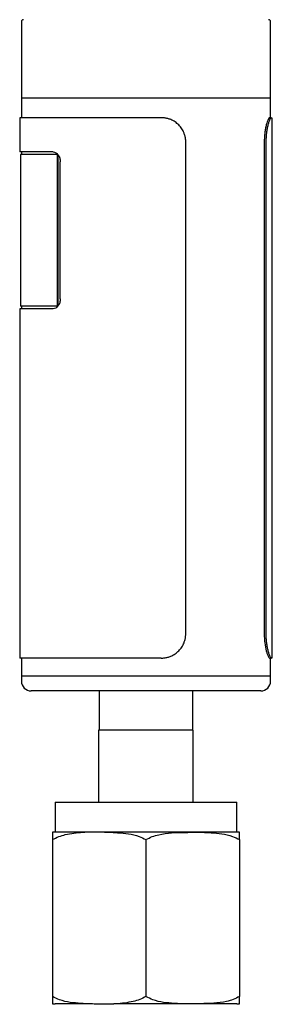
# Model space of a CAD drawing. Header units: inches. Extents: x 3.21 to 12.53, y 1.43 to 9.63.
# Tile 3 of 6: x 11.96 to 12.47, y 3.4 to 5.38. Entities that reach past the tile are written whole.
import ezdxf

# ---------------------------------------------------------------- set-up
doc = ezdxf.new("R2010")
doc.units = ezdxf.units.IN
doc.header["$MEASUREMENT"] = 0

msp = doc.modelspace()

# ---------------------------------------------------------------- linework, layer by layer
at = {"color": 7, "linetype": 'Continuous', "lineweight": 25}
for p, q in [((11.9672, 5.374), (11.9672, 5.2205)), ((12.4672, 5.2205), (12.4672, 5.374)), ((11.9672, 5.2205), (11.9672, 5.1811)), ((12.0405, 5.2205), (11.9672, 5.2205)), ((12.4672, 5.2205), (12.0405, 5.2205)), ((12.4672, 5.1811), (12.4672, 5.2205)), ((11.9637, 5.1811), (11.9637, 5.1122)), ((12.2478, 5.1811), (11.9637, 5.1811)), ((12.4654, 5.1811), (12.4689, 5.1811)), ((12.4707, 4.0955), (12.4707, 5.1811)), ((12.2972, 4.1455), (12.2972, 5.1311)), ((12.4545, 5.1311), (12.4545, 4.1455)), ((12.4578, 5.1311), (12.4578, 4.1455)), ((12.031, 5.1122), (11.9637, 5.1122)), ((11.9653, 5.1073), (11.9653, 4.8022)), ((12.0398, 5.1073), (11.9653, 5.1073)), ((11.9672, 5.1122), (11.9672, 5.1073)), ((12.0398, 4.8022), (12.0398, 5.1073)), ((12.04, 5.1073), (12.0398, 5.1073)), ((12.0412, 4.8036), (12.0412, 5.1059)), ((12.0451, 4.8169), (12.0451, 5.0925)), ((11.9637, 4.7973), (11.9637, 4.0955)), ((12.031, 4.7973), (11.9637, 4.7973)), ((12.0398, 4.8022), (11.9653, 4.8022)), ((11.9672, 4.8022), (11.9672, 4.7973)), ((12.04, 4.8022), (12.0398, 4.8022)), ((12.2478, 4.0955), (11.9637, 4.0955)), ((11.9672, 4.0955), (11.9672, 4.0591)), ((12.4654, 4.0955), (12.4689, 4.0955)), ((12.4672, 4.0591), (12.4672, 4.0955)), ((11.9672, 4.0591), (11.9672, 4.0492)), ((12.0405, 4.0591), (11.9672, 4.0591)), ((12.4672, 4.0591), (12.0405, 4.0591)), ((12.4672, 4.0492), (12.4672, 4.0591)), ((12.0544, 4.0295), (11.9869, 4.0295)), ((12.4476, 4.0295), (12.0544, 4.0295)), ((12.1235, 4.0295), (12.1235, 3.9508)), ((12.311, 3.9508), (12.311, 4.0295)), ((12.1222, 3.9508), (12.1222, 3.8058)), ((12.2172, 3.9508), (12.1222, 3.9508)), ((12.3122, 3.9508), (12.2172, 3.9508)), ((12.3122, 3.8058), (12.3122, 3.9508)), ((12.0347, 3.8058), (12.0347, 3.7458)), ((12.0347, 3.8058), (12.3997, 3.8058)), ((12.3997, 3.7458), (12.3997, 3.8058)), ((12.2172, 3.7458), (12.0347, 3.7458)), ((12.3997, 3.7458), (12.2172, 3.7458)), ((12.0297, 3.7308), (12.0297, 3.4158)), ((12.2172, 3.7308), (12.2172, 3.4158)), ((12.4047, 3.7308), (12.4047, 3.4158)), ((12.1098, 3.4008), (12.0347, 3.4008)), ((12.2172, 3.4008), (12.1525, 3.4008)), ((12.3997, 3.4008), (12.2172, 3.4008))]:
    msp.add_line(p, q, dxfattribs=at)
for centre, radius, start, end in [((11.9712, 5.374), 0.00394, 90, 180), ((12.4633, 5.374), 0.00394, 0, 90), ((11.9869, 4.0492), 0.0197, 180, 270), ((12.4476, 4.0492), 0.0197, 270, 0), ((12.0347, 3.6998), 0.046, 90, 96.2058), ((12.3997, 3.6998), 0.046, 83.7805, 90), ((12.0347, 3.4468), 0.046, 263.7805, 270), ((12.3997, 3.4468), 0.046, 270, 276.2058)]:
    msp.add_arc(centre, radius, start, end, dxfattribs=at)
for points, knots in [([(12.2972, 5.1311), (12.2972, 5.1322), (12.2972, 5.1344), (12.2968, 5.1377), (12.2963, 5.1409), (12.2956, 5.1441), (12.2947, 5.1472), (12.2934, 5.1508), (12.2916, 5.1547), (12.2883, 5.1603), (12.2832, 5.1667), (12.277, 5.1719), (12.2714, 5.1753), (12.2665, 5.1776), (12.2609, 5.1795), (12.2544, 5.1809), (12.25, 5.181), (12.2478, 5.1811)], [0, 0, 0, 0, 0.041798, 0.083205, 0.124403, 0.165575, 0.206906, 0.248578, 0.310815, 0.373136, 0.497854, 0.622908, 0.685626, 0.748426, 0.832299, 0.915685, 1, 1, 1, 1]), ([(12.4654, 5.1811), (12.465, 5.1811), (12.4646, 5.1808), (12.4638, 5.1798), (12.4635, 5.1794), (12.463, 5.1785), (12.4627, 5.1779), (12.4612, 5.1748), (12.4599, 5.1711), (12.4581, 5.1642), (12.4575, 5.1616), (12.4565, 5.1562), (12.456, 5.1533), (12.4549, 5.1441), (12.4545, 5.1378), (12.4545, 5.1311)], [0, 0, 0, 0, 0.125, 0.125, 0.1875, 0.1875, 0.25, 0.25, 0.5, 0.5, 0.625, 0.625, 0.75, 0.75, 1, 1, 1, 1]), ([(12.4689, 5.1811), (12.4687, 5.1811), (12.4685, 5.1811), (12.468, 5.1807), (12.4675, 5.1802), (12.467, 5.1795), (12.4664, 5.1785), (12.4657, 5.1772), (12.4649, 5.1753), (12.4636, 5.1719), (12.462, 5.1667), (12.4606, 5.1603), (12.4596, 5.1547), (12.4589, 5.1498), (12.4583, 5.1441), (12.4579, 5.1377), (12.4578, 5.1333), (12.4578, 5.1311)], [0, 0, 0, 0, 0.042381, 0.084357, 0.1261, 0.167789, 0.2096, 0.251709, 0.314497, 0.377227, 0.502282, 0.626999, 0.689308, 0.751557, 0.834513, 0.916837, 1, 1, 1, 1]), ([(12.031, 5.1122), (12.0328, 5.1122), (12.0346, 5.1117), (12.0372, 5.1102), (12.038, 5.1096), (12.0395, 5.1082), (12.0402, 5.1074), (12.0422, 5.1046), (12.0433, 5.1025), (12.0448, 5.0977), (12.0451, 5.0952), (12.0451, 5.0925)], [0, 0, 0, 0, 0.25, 0.25, 0.375, 0.375, 0.5, 0.5, 0.75, 0.75, 1, 1, 1, 1]), ([(12.0451, 4.8169), (12.0451, 4.8144), (12.0448, 4.8118), (12.0437, 4.8082), (12.0432, 4.8071), (12.0422, 4.8049), (12.0416, 4.8039), (12.0402, 4.8021), (12.0395, 4.8013), (12.038, 4.7999), (12.0372, 4.7992), (12.0346, 4.7978), (12.0328, 4.7973), (12.031, 4.7973)], [0, 0, 0, 0, 0.25, 0.25, 0.375, 0.375, 0.5, 0.5, 0.625, 0.625, 0.75, 0.75, 1, 1, 1, 1]), ([(12.2478, 4.0955), (12.2489, 4.0955), (12.2511, 4.0955), (12.2544, 4.0959), (12.2576, 4.0964), (12.2608, 4.0971), (12.2639, 4.0981), (12.2675, 4.0994), (12.2714, 4.1013), (12.277, 4.1047), (12.2832, 4.1099), (12.2883, 4.1163), (12.2916, 4.1219), (12.2938, 4.1268), (12.2957, 4.1325), (12.297, 4.1389), (12.2971, 4.1433), (12.2972, 4.1455)], [0, 0, 0, 0, 0.042381, 0.084357, 0.1261, 0.167789, 0.2096, 0.251709, 0.314497, 0.377227, 0.502282, 0.626999, 0.689308, 0.751557, 0.834513, 0.916837, 1, 1, 1, 1]), ([(12.4545, 4.1455), (12.4545, 4.1422), (12.4546, 4.1389), (12.4549, 4.1341), (12.455, 4.1325), (12.4553, 4.1294), (12.4555, 4.1279), (12.4564, 4.1203), (12.4575, 4.1148), (12.4593, 4.1078), (12.4599, 4.1057), (12.4612, 4.1021), (12.4618, 4.1006), (12.4636, 4.0968), (12.4646, 4.0955), (12.4654, 4.0955)], [0, 0, 0, 0, 0.125, 0.125, 0.1875, 0.1875, 0.25, 0.25, 0.5, 0.5, 0.625, 0.625, 0.75, 0.75, 1, 1, 1, 1]), ([(12.4578, 4.1455), (12.4578, 4.1444), (12.4578, 4.1422), (12.4579, 4.1389), (12.4581, 4.1357), (12.4583, 4.1325), (12.4586, 4.1294), (12.459, 4.1258), (12.4596, 4.1219), (12.4606, 4.1163), (12.462, 4.1099), (12.4636, 4.1047), (12.4649, 4.1013), (12.4659, 4.099), (12.467, 4.0971), (12.468, 4.0957), (12.4686, 4.0956), (12.4689, 4.0955)], [0, 0, 0, 0, 0.041798, 0.083205, 0.124403, 0.165575, 0.206906, 0.248578, 0.310815, 0.373136, 0.497854, 0.622908, 0.685626, 0.748426, 0.832299, 0.915685, 1, 1, 1, 1]), ([(12.0297, 3.7308), (12.0338, 3.733), (12.042, 3.7375), (12.0623, 3.7428), (12.0901, 3.7465), (12.1252, 3.7466), (12.1559, 3.7452), (12.1821, 3.7431), (12.2015, 3.7391), (12.2127, 3.7332), (12.2172, 3.7308)], [0, 0, 0, 0, 0.07084, 0.141905, 0.325053, 0.509087, 0.693163, 0.807821, 0.92207, 1, 1, 1, 1]), ([(12.0297, 3.7455), (12.0297, 3.7455), (12.0297, 3.7454), (12.0297, 3.7429), (12.0297, 3.7386), (12.0297, 3.7336), (12.0297, 3.7308), (12.0297, 3.7308)], [0, 0, 0, 0, 0.417796, 0.629882, 0.84133, 0.998721, 1, 1, 1, 1]), ([(12.2172, 3.7308), (12.2213, 3.733), (12.2295, 3.7374), (12.2468, 3.7421), (12.2687, 3.7449), (12.3038, 3.7456), (12.3375, 3.7459), (12.3696, 3.743), (12.389, 3.7391), (12.4002, 3.7332), (12.4047, 3.7308)], [0, 0, 0, 0, 0.070039, 0.141964, 0.278659, 0.415687, 0.693048, 0.806847, 0.922035, 1, 1, 1, 1]), ([(12.4047, 3.7308), (12.4047, 3.7309), (12.4047, 3.7335), (12.4047, 3.7374), (12.4047, 3.7414), (12.4047, 3.7438), (12.4047, 3.7453), (12.4047, 3.7458), (12.4047, 3.7455), (12.4047, 3.7455)], [0, 0, 0, 0, 0.008415, 0.143472, 0.281806, 0.46022, 0.638828, 0.999894, 1, 1, 1, 1]), ([(12.2172, 3.4158), (12.2131, 3.4136), (12.2049, 3.4091), (12.1847, 3.4038), (12.1569, 3.4001), (12.1218, 3.4), (12.091, 3.4014), (12.0648, 3.4035), (12.0454, 3.4076), (12.0343, 3.4134), (12.0297, 3.4158)], [0, 0, 0, 0, 0.07084, 0.141905, 0.325053, 0.509087, 0.693163, 0.807821, 0.92207, 1, 1, 1, 1]), ([(12.0297, 3.4158), (12.0297, 3.4157), (12.0297, 3.4131), (12.0297, 3.4092), (12.0297, 3.4052), (12.0297, 3.4028), (12.0297, 3.4013), (12.0297, 3.4008), (12.0297, 3.4011), (12.0297, 3.4011)], [0, 0, 0, 0, 0.008415, 0.1434718, 0.2818061, 0.4602203, 0.6388281, 0.999894, 1, 1, 1, 1]), ([(12.4047, 3.4158), (12.4007, 3.4136), (12.3925, 3.4092), (12.3751, 3.4045), (12.3532, 3.4017), (12.3182, 3.401), (12.2845, 3.4007), (12.2524, 3.4036), (12.233, 3.4075), (12.2218, 3.4134), (12.2172, 3.4158)], [0, 0, 0, 0, 0.070039, 0.141964, 0.278659, 0.415687, 0.693048, 0.806847, 0.922035, 1, 1, 1, 1]), ([(12.4047, 3.4011), (12.4047, 3.4011), (12.4047, 3.4012), (12.4047, 3.4037), (12.4047, 3.408), (12.4047, 3.413), (12.4047, 3.4158), (12.4047, 3.4158)], [0, 0, 0, 0, 0.417796, 0.629882, 0.84133, 0.998721, 1, 1, 1, 1])]:
    msp.add_open_spline(points, degree=3, knots=knots, dxfattribs=at)

doc.saveas('drawing.dxf')
